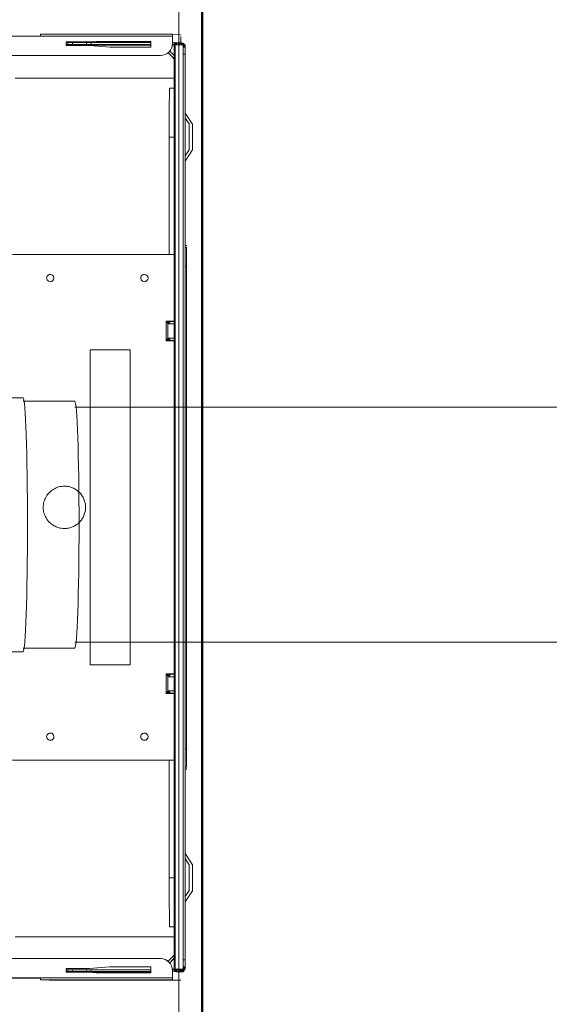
# Model space of a CAD drawing. Header units: millimetres. Extents: x 24644 to 52152, y 2709 to 38988.
# Tile 86 of 93: x 40226 to 40451, y 36684 to 37102. Entities that reach past the tile are written whole.
import ezdxf

# ---------------------------------------------------------------- set-up
doc = ezdxf.new("R2010")
doc.units = ezdxf.units.MM
doc.linetypes.add('ADSK_Скрыто', pattern=[300, 150, -150])
for name, color, linetype, lineweight in [('A-____-____-DIMS', 211, 'Continuous', 9), ('A-____-____-DIMS-50', 211, 'Continuous', 9), ('A-DETL-____-HDLN', 90, 'ADSK_Скрыто', 9), ('A-WALL-____-MCUT', 113, 'Continuous', 50), ('A-WALL-____-OTLN', 113, 'Continuous', 20), ('G-XREF-____-OTLN', 8, 'Continuous', 9), ('I-FURN-____-MCUT', 30, 'Continuous', 9), ('I-FURN-____-OTLN', 30, 'Continuous', 20), ('M-EQPM-____-OTLN', 50, 'Continuous', 20)]:
    doc.layers.add(name, color=color, linetype=linetype, lineweight=lineweight)
doc.styles.add('GOST Common', font='GOST_Common.ttf', dxfattribs={"width": 0.9, "height": 125})
doc.dimstyles.new('ADSK_Основной_2_5_мм', dxfattribs={"dimscale": 304.8, "dimtxt": 0.412449, "dimasz": 0.328084, "dimexe": 0.246063, "dimexo": 0.000807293, "dimgap": 0.049213, "dimtad": 1, "dimdec": 0, "dimlfac": 304.8, "dimdsep": 46, "dimtxsty": 'GOST Common', "dimblk1": 'OBLIQUE', "dimblk2": 'OBLIQUE', "dimsah": 1, "dimcen": 0.09, "dimdle": 0.246063, "dimazin": 2, "dimtfac": 1, "dimtdec": 4, "dimtix": 1, "dimtmove": 0, "dimatfit": 3, "dimfxl": 1, "dimtvp": 1, "dimtolj": 1, "dimtzin": 0, "dimlwd": 20, "dimlwe": 20, "dimarcsym": 2})

# ---------------------------------------------------------------- blocks, each defined once
blk = doc.blocks.new('Прямая форма - V line-609324-В_Этаж 01_Вентиляция')
at = {"layer": 'A-WALL-____-MCUT', "color": 253}
blk.add_line((0, -400), (3619.95, -400), dxfattribs=at)
blk = doc.blocks.new('Прямая форма - SW - 003-609325-В_Этаж 01_Вентиляция')
blk.add_blockref('Прямая форма - V line-609324-В_Этаж 01_Вентиляция', (0, 0))
blk = doc.blocks.new('Прямая форма - V line-609776-В_Этаж 01_Вентиляция')
at = {"layer": 'I-FURN-____-MCUT', "color": 53}
for p, q in [((0, -3600), (0, 0)), ((-10, -10), (-10, -3600))]:
    blk.add_line(p, q, dxfattribs=at)
blk = doc.blocks.new('Прямая форма - FU - 052-609777-В_Этаж 01_Вентиляция')
blk.add_blockref('Прямая форма - V line-609776-В_Этаж 01_Вентиляция', (0, 0))
blk = doc.blocks.new('V line_ifc_RVT-1-В_Этаж 01_Вентиляция')
at = {"layer": 'A-WALL-____-OTLN', "color": 9, "lineweight": 20, "rotation": 270}
blk.add_blockref('Прямая форма - SW - 003-609325-В_Этаж 01_Вентиляция', (40703.24, 38587.58), dxfattribs=at)
at = {"layer": 'I-FURN-____-OTLN', "color": 9, "lineweight": 20}
blk.add_blockref('Прямая форма - FU - 052-609777-В_Этаж 01_Вентиляция', (40303.24, 38587.58), dxfattribs=at)
blk = doc.blocks.new('daa-oborudovanie-komplektkoaksialnogodymoxoda-sudliniteliami-1 - 60_100-1728930-В_Этаж 01_Вентиляция')
at = {"layer": 'M-EQPM-____-OTLN', "color": 94}
for p, q in [((114.99, 54), (102, 54)), ((136.98, 52.5), (114.99, 52.5)), ((600, 50), (136.98, 50)), ((136.98, -50), (600, -50)), ((102, -54), (114.99, -54)), ((114.99, -52.5), (136.98, -52.5))]:
    blk.add_line(p, q, dxfattribs=at)
for centre, major_axis in [((114.99, 0), (0, 54)), ((136.98, 0), (0, 52.5))]:
    blk.add_ellipse(centre, major_axis=major_axis, ratio=0.034899, start_param=3.141593, end_param=6.283185, dxfattribs=at)
blk = doc.blocks.new('City Class FR - City Class F_iam-V14-В_Этаж 01_Вентиляция')
at = {"layer": 'A-DETL-____-HDLN'}
for p, q in [((-60.6, 38.16), (39.31, 38.38)), ((39.31, 37.77), (-60.59, 37.55)), ((39.31, 36.97), (-60.59, 36.75)), ((-60.58, 33.38), (39.32, 33.6)), ((-60.58, 32.88), (39.32, 33.1)), ((39.32, 33.1), (-60.58, 32.88)), ((172.77, 33.1), (172.76, 33.07)), ((-60.54, 14.27), (39.27, 14.49)), ((39.37, -2.51), (-60.51, -2.73))]:
    blk.add_line(p, q, dxfattribs=at)
for start_param, end_param in [(3.189473, 6.331065), (0.04788, 3.189473)]:
    blk.add_ellipse((-17.91, -13.63), major_axis=(-8.99, 0.41), ratio=0.999987, start_param=start_param, end_param=end_param, dxfattribs=at)
at = {"layer": 'G-XREF-____-OTLN'}
for p, q in [((-181, 40.5), (-185.65, 37.39)), ((-181.07, 39.05), (-183.55, 37.39)), ((-167.42, 37.32), (-170.07, 39.08)), ((-165.18, 37.32), (-170, 40.53)), ((-129.36, 37.44), (-129.33, 37.97)), ((-128.52, 37.44), (-128.49, 37.97)), ((-120.49, 38.03), (-60.64, 38.16)), ((-120.49, 38.03), (-120.49, 37.42)), ((39.35, 38.38), (84.51, 38.48)), ((174.35, 38.06), (39.36, 37.77)), ((84.51, 38.48), (84.51, 37.86)), ((92.5, 38.45), (92.48, 37.92)), ((93.3, 38.46), (93.28, 37.92)), ((133.72, 38.09), (110.85, 38.04)), ((110.85, 38.04), (133.72, 38.09)), ((134, 41.19), (129.18, 37.96)), ((133.93, 39.74), (131.29, 37.97)), ((159.35, 38.14), (139.35, 38.09)), ((147.42, 38.11), (144.93, 39.76)), ((149.65, 38.12), (145, 41.21)), ((178.35, 38.19), (164.98, 38.16)), ((164.98, 38.16), (178.35, 38.19)), ((174.35, 38.06), (174.35, 37.26)), ((178.53, 37.8), (177.18, 37.8)), ((178.36, 37.69), (177.18, 37.69)), ((178.35, 38.19), (178.35, 38.09)), ((178.35, 37.29), (178.35, 38.09)), ((178.52, 37.54), (178.53, 37.79)), ((-219.13, 31.83), (-218.97, 35.44)), ((-218.17, 35.44), (-215.48, 35.45)), ((-215.47, 35.45), (-215.63, 31.84)), ((-215.57, 33.67), (-215.62, 32.7)), ((-215.62, 32.65), (-215.57, 33.62)), ((-215.53, 34.68), (-215.57, 33.71)), ((-215.57, 33.66), (-215.53, 34.63)), ((-215.48, 35.69), (-215.53, 34.72)), ((-215.53, 34.67), (-215.48, 35.64)), ((-215.47, 35.99), (-215.48, 35.73)), ((-215.48, 35.68), (-215.47, 35.94)), ((-215.48, 35.68), (-215.48, 34.67)), ((-215.48, 34.67), (-215.48, 35.68)), ((-215.48, 35.64), (-215.48, 34.67)), ((-215.47, 35.94), (-214.67, 35.94)), ((-214.82, 32.66), (-214.77, 33.62)), ((-214.73, 34.63), (-214.77, 33.66)), ((-214.77, 32.65), (-214.77, 33.62)), ((-214.68, 35.64), (-214.73, 34.67)), ((-214.73, 33.66), (-214.73, 34.63)), ((-214.65, 37.24), (-214.64, 37.33)), ((-214.65, 37.24), (-214.65, 36.44)), ((-214.65, 37.24), (-214.65, 36.44)), ((-214.65, 36.44), (-214.64, 36.53)), ((-201.28, 37.36), (-214.64, 37.33)), ((-214.64, 37.33), (-201.28, 37.36)), ((-213.48, 36.84), (-214.64, 36.84)), ((-214.64, 36.53), (-213.48, 36.54)), ((-214.64, 36.43), (-213.48, 36.44)), ((-214.63, 33.05), (-214.64, 36.43)), ((-214.47, 36.94), (-214.48, 36.68)), ((-214.48, 36.68), (-213.48, 36.69)), ((-213.48, 36.64), (-214.48, 36.64)), ((-213.48, 36.64), (-214.48, 36.64)), ((-213.48, 36.95), (-214.47, 36.95)), ((-60.64, 37.55), (-210.65, 37.22)), ((-210.65, 36.42), (-210.65, 37.22)), ((-60.64, 36.75), (-210.65, 36.42)), ((-175.65, 37.41), (-195.65, 37.36)), ((-147.15, 37.48), (-170.02, 37.43)), ((-170.02, 37.43), (-147.15, 37.48)), ((174.35, 37.26), (39.36, 36.97)), ((39.37, 33.6), (178.36, 33.9)), ((177.18, 37.53), (178.52, 37.54)), ((178.52, 37.49), (177.18, 37.49)), ((178.51, 37.49), (177.18, 37.49)), ((177.18, 37.38), (178.36, 37.39)), ((177.18, 37.29), (178.36, 37.29)), ((178.35, 37.29), (178.36, 37.39)), ((178.36, 37.29), (178.36, 33.9)), ((178.38, 34.51), (178.42, 35.47)), ((178.42, 35.52), (178.47, 36.48)), ((178.47, 36.53), (178.51, 37.49)), ((178.58, 33.51), (178.62, 34.48)), ((178.62, 34.48), (178.63, 33.5)), ((178.63, 34.52), (178.67, 35.48)), ((178.67, 35.53), (178.72, 36.49)), ((178.67, 35.48), (178.67, 34.51)), ((178.72, 36.49), (178.72, 35.52)), ((178.73, 36.8), (179.53, 36.8)), ((179.42, 34.48), (179.38, 33.51)), ((179.47, 35.49), (179.43, 34.52)), ((179.52, 36.5), (179.47, 35.53)), ((179.53, 36.8), (179.52, 36.54)), ((183.03, 36.32), (182.87, 32.7)), ((183.15, -19.68), (183.03, 36.32)), ((183.03, 36.32), (183.15, -19.68)), ((-219.13, 31.83), (-219.01, -24.17)), ((-219.01, -24.17), (-219.13, 31.83)), ((-218.21, -24.17), (-218.33, 31.83)), ((-215.63, 31.83), (-218.33, 31.83)), ((-215.62, 32.66), (-215.63, 32.39)), ((-215.63, 32.35), (-215.62, 32.61)), ((-215.13, 31.83), (-215.63, 31.83)), ((-214.82, 32.61), (-214.83, 32.35)), ((-214.83, 32.35), (-214.83, 31.71)), ((-214.63, 33.05), (-60.63, 33.38)), ((-214.63, 32.55), (-60.63, 32.88)), ((-60.63, 32.88), (-214.63, 32.55)), ((-214.62, 31.62), (-214.62, 32.55)), ((-210.1, 32.56), (-212.07, 30.58)), ((-209.13, 32.15), (-211.39, 29.88)), ((-211.38, 29.86), (-209.13, 32.12)), ((-209.13, 32.12), (-211.38, 29.86)), ((-209, 32.28), (-209.13, 32.15)), ((-209.13, 32.12), (-209.01, 32.24)), ((-209.13, 32.12), (-209.01, 32.24)), ((-209, 32.28), (-209.01, 32.24)), ((-200.46, 32.58), (-200.31, -35.03)), ((-196.27, 32.6), (-196.26, 30.66)), ((-196.27, 32.6), (-196.26, 30.66)), ((-175.47, 32.65), (-175.47, 30.59)), ((-175.47, 30.59), (-125.51, 30.7)), ((-125.51, 32.96), (-125.36, -35.87)), ((-97.2, 29.45), (-97.21, 33.04)), ((-97.21, 30.76), (-96.01, 30.77)), ((-97.2, 30.11), (-96.17, 30.12)), ((-88.8, 29.47), (-97.2, 29.45)), ((-97.01, 33.05), (-97.01, 31.47)), ((-97.01, 33.05), (-97.01, 31.48)), ((-97.01, 31.48), (-97.01, 33.05)), ((-96.39, 30.62), (-96.87, 30.26)), ((-96.87, 30.26), (-96.13, 30.26)), ((-89.84, 30.17), (-96.17, 30.16)), ((-96.01, 33.05), (-96.01, 30.77)), ((-90.01, 33.07), (-90.01, 30.78)), ((-90.01, 30.78), (-88.81, 30.78)), ((-89.88, 30.27), (-89.14, 30.27)), ((-89.84, 30.13), (-88.8, 30.13)), ((-89.14, 30.27), (-89.62, 30.64)), ((-89.01, 31.49), (-89.01, 32.95)), ((-89.01, 32.95), (-89.01, 31.49)), ((-88.81, 32.95), (-88.8, 29.47)), ((39.37, 33.1), (178.37, 33.4)), ((178.37, 33.4), (39.37, 33.1)), ((52.79, 33.26), (52.8, 29.77)), ((53.35, 30.44), (52.8, 30.44)), ((52.8, 29.77), (61.2, 29.79)), ((52.99, 33.26), (52.99, 31.8)), ((52.99, 33.26), (52.99, 31.8)), ((52.99, 31.8), (52.99, 33.26)), ((53.61, 30.95), (53.13, 30.58)), ((53.13, 30.58), (53.35, 30.58)), ((53.34, 31.09), (53.99, 31.09)), ((60.16, 30.49), (53.83, 30.48)), ((53.99, 31.09), (53.99, 33.26)), ((59.99, 33.28), (59.99, 31.11)), ((59.99, 31.11), (61.19, 31.11)), ((60.12, 30.6), (60.86, 30.6)), ((61.2, 30.46), (60.16, 30.46)), ((60.86, 30.6), (60.38, 30.96)), ((60.99, 31.82), (60.99, 33.28)), ((60.99, 31.82), (60.99, 33.28)), ((61.2, 29.79), (61.19, 33.28)), ((89.64, -35.4), (89.49, 33.34)), ((89.49, 31.17), (139.53, 31.28)), ((139.53, 33.32), (139.53, 31.28)), ((160.33, 33.36), (160.34, 31.43)), ((164.68, -34.23), (164.54, 33.37)), ((172.77, 33.1), (172.76, 33.07)), ((172.76, 33.07), (172.89, 32.95)), ((172.89, 32.95), (172.76, 33.07)), ((172.89, 32.98), (172.77, 33.1)), ((172.89, 32.95), (175.13, 30.72)), ((175.13, 30.72), (172.89, 32.95)), ((173.61, 33.39), (174.76, 32.25)), ((175.83, 31.43), (173.86, 33.39)), ((178.38, 33.4), (178.38, 32.49)), ((178.58, 33.47), (178.57, 33.2)), ((178.57, 32.57), (178.57, 33.2)), ((179.37, 32.69), (178.87, 32.69)), ((179.38, 33.47), (179.37, 33.2)), ((182.07, 32.7), (179.37, 32.69)), ((182.19, -23.3), (182.07, 32.7)), ((182.87, 32.7), (182.99, -23.3)), ((-209.49, -262.24), (-210.12, 26.85)), ((173.88, 27.92), (173.88, 27.92)), ((173.88, 27.68), (174.51, -261.41)), ((-216.11, 22.63), (-213.61, 22.64)), ((-216.06, -0.51), (-216.11, 22.63)), ((-215.56, -2.65), (-215.61, 22.63)), ((-214.81, 22.63), (-214.76, -2.65)), ((-214.56, -13.36), (-214.64, 22.64)), ((-214.36, -13.36), (-214.44, 22.64)), ((-213.61, 22.64), (-213.57, 5.21)), ((177.42, 6.06), (177.39, 23.49)), ((177.39, 23.49), (179.89, 23.49)), ((178.64, -1.8), (178.59, 23.49)), ((179.39, 23.49), (179.44, -1.79)), ((179.64, -12.51), (179.56, 23.49)), ((179.64, -12.51), (179.56, 23.49)), ((179.89, 23.49), (179.94, 0.35)), ((-84.97, 14.22), (-60.59, 14.27)), ((-84.93, -2.78), (-84.97, 14.22)), ((39.32, 14.49), (49.03, 14.51)), ((49.03, 14.51), (49.07, -2.49)), ((-213.57, 5.21), (-214.31, -3.36)), ((178.19, -2.51), (177.42, 6.06)), ((179.94, 0.35), (179.69, -2.51)), ((-215.81, -3.37), (-216.06, -0.51)), ((-215.78, -13.37), (-215.81, -3.37)), ((-215.55, -4.68), (-215.56, -2.67)), ((-214.76, -2.67), (-215.56, -2.67)), ((-214.76, -2.67), (-214.75, -4.68)), ((-214.31, -3.36), (-214.28, -13.36)), ((-60.56, -2.73), (-84.93, -2.78)), ((49.07, -2.49), (39.42, -2.51)), ((178.21, -12.51), (178.19, -2.51)), ((178.65, -3.82), (178.64, -1.81)), ((179.44, -1.81), (178.64, -1.81)), ((178.66, -9.82), (178.65, -3.82)), ((178.65, -3.82), (179.45, -3.82)), ((179.44, -1.81), (179.45, -3.82)), ((179.45, -3.82), (179.46, -9.82)), ((179.69, -2.51), (179.71, -12.51)), ((-215.54, -10.68), (-215.55, -4.68)), ((-215.55, -4.68), (-214.75, -4.68)), ((-214.75, -4.68), (-214.74, -10.68)), ((-215.54, -12.67), (-215.54, -10.68)), ((-215.54, -10.68), (-214.74, -10.68)), ((-214.74, -10.68), (-214.74, -12.67)), ((179.71, -12.51), (178.21, -12.51)), ((178.66, -11.81), (178.66, -9.82)), ((178.66, -9.82), (179.46, -9.82)), ((178.67, -12.51), (178.66, -11.81)), ((178.66, -11.81), (179.46, -11.81)), ((179.46, -9.82), (179.46, -11.81)), ((179.46, -11.81), (179.47, -12.51)), ((-214.28, -13.36), (-215.78, -13.37)), ((-215.53, -13.37), (-215.54, -12.67)), ((-215.54, -12.67), (-214.74, -12.67)), ((-214.74, -12.67), (-214.73, -13.36)), ((183.15, -19.68), (182.99, -23.3)), ((-218.21, -24.17), (-218.08, -84.17)), ((182.32, -83.3), (182.19, -23.3)), ((182.36, -23.3), (182.48, -79.68))]:
    blk.add_line(p, q, dxfattribs=at)
at = {"layer": 'G-XREF-____-OTLN', "flags": 128}
for points in [[(178.38, 34.47), (178.46, 34.46), (178.55, 34.45), (178.64, 34.43), (178.73, 34.4), (178.82, 34.36), (178.91, 34.31), (178.99, 34.26), (179.06, 34.2), (179.12, 34.13), (179.18, 34.07), (179.22, 34), (179.26, 33.94), (179.29, 33.88), (179.31, 33.82), (179.33, 33.76), (179.35, 33.71), (179.36, 33.66), (179.37, 33.62), (179.37, 33.58), (179.38, 33.54), (179.38, 33.5), (179.38, 33.47)], [(178.42, 35.47), (178.51, 35.47), (178.6, 35.46), (178.69, 35.44), (178.78, 35.41), (178.87, 35.37), (178.96, 35.32), (179.04, 35.27), (179.11, 35.21), (179.17, 35.14), (179.22, 35.08), (179.27, 35.01), (179.31, 34.95), (179.34, 34.89), (179.36, 34.83), (179.38, 34.77), (179.39, 34.72), (179.4, 34.67), (179.41, 34.63), (179.42, 34.59), (179.42, 34.55), (179.42, 34.51), (179.42, 34.48)], [(178.47, 36.48), (178.56, 36.48), (178.64, 36.47), (178.74, 36.45), (178.83, 36.42), (178.92, 36.38), (179, 36.33), (179.08, 36.28), (179.15, 36.21), (179.22, 36.15), (179.27, 36.09), (179.31, 36.02), (179.35, 35.96), (179.38, 35.89), (179.41, 35.84), (179.42, 35.78), (179.44, 35.73), (179.45, 35.68), (179.46, 35.64), (179.46, 35.6), (179.47, 35.56), (179.47, 35.52), (179.47, 35.49)], [(178.52, 37.49), (178.6, 37.49), (178.69, 37.48), (178.78, 37.46), (178.87, 37.43), (178.96, 37.39), (179.05, 37.34), (179.13, 37.28), (179.2, 37.22), (179.26, 37.16), (179.32, 37.09), (179.36, 37.03), (179.4, 36.97), (179.43, 36.9), (179.45, 36.85), (179.47, 36.79), (179.49, 36.74), (179.5, 36.69), (179.5, 36.65), (179.51, 36.6), (179.51, 36.57), (179.52, 36.53), (179.52, 36.5)], [(-209.01, 32.24), (-208.95, 32.3), (-208.89, 32.35), (-208.83, 32.4), (-208.76, 32.45), (-208.7, 32.5), (-208.63, 32.54), (-208.56, 32.58)], [(172.35, 33.39), (172.42, 33.35), (172.49, 33.3), (172.55, 33.26), (172.61, 33.21), (172.68, 33.16), (172.73, 33.1), (172.76, 33.07)]]:
    blk.add_lwpolyline(points, dxfattribs=at)
at = {"layer": 'G-XREF-____-OTLN'}
for centre, major_axis, ratio, start_param, end_param in [((-175.57, 39.06), (5.5, 0.01), 0.005175, 3.141345, 6.282937), ((-175.57, 39.06), (5.5, 0.01), 0.005175, 2.748646, 3.133835), ((-175.5, 40.51), (5.5, 0.01), 0.005175, 3.141345, 6.282937), ((-175.5, 40.51), (5.5, 0.01), 0.005175, 2.748646, 3.133835), ((-175.57, 39.06), (5.5, 0.01), 0.005175, 0.78515, 2.355505), ((-175.5, 40.51), (5.5, 0.01), 0.005175, 0.78515, 2.355505), ((-175.57, 39.06), (5.5, 0.01), 0.005175, 0.007728, 0.392451), ((-175.5, 40.51), (5.5, 0.01), 0.005175, 0.007728, 0.392451), ((-120.49, 37.99), (8.84, 0.02), 0.005175, 2.887711, 3.141345), ((-120.49, 37.99), (8, 0.02), 0.005175, 1.570548, 3.141345), ((84.5, 38.43), (8, 0.02), 0.005175, 0, 1.570548), ((84.5, 38.43), (8.84, 0.02), 0.005175, 0.090412, 0.298938), ((114.35, 38), (3.5, 0.01), 0.005175, 3.141593, 6.282937), ((139.35, 38.06), (6.5, 0.01), 0.005175, 1.570548, 4.712141), ((139.43, 39.75), (5.5, 0.01), 0.005175, 3.141345, 6.282937), ((139.43, 39.75), (5.5, 0.01), 0.005175, 2.748646, 3.133855), ((139.5, 41.2), (5.5, 0.01), 0.005175, 3.141345, 6.282937), ((139.5, 41.2), (5.5, 0.01), 0.005175, 2.748646, 3.133855), ((139.43, 39.75), (5.5, 0.01), 0.005175, 0.786618, 2.355947), ((139.5, 41.2), (5.5, 0.01), 0.005175, 0.786618, 2.355947), ((139.43, 39.75), (5.5, 0.01), 0.005175, 0.007759, 0.392451), ((139.5, 41.2), (5.5, 0.01), 0.005175, 0.007759, 0.392451), ((159.35, 38.1), (6.5, 0.01), 0.005175, 4.712141, 7.853734), ((174.35, 38.08), (4, 0.01), 0.005175, 4.712141, 6.282937), ((178.36, 37.19), (-0.002, 1), 0.000248, 5.240673, 6.283185), ((178.53, 36.79), (-0.999, 0.046), 0.999987, 3.189473, 4.760269), ((-214.79, 32.82), (0.648, 0.643), 0.814474, 0.710464, 2.462882), ((-214.79, 32.78), (0.641, 0.65), 0.818497, 0.693954, 2.450198), ((-214.74, 33.79), (0.641, 0.65), 0.818497, 0.753674, 2.450198), ((-214.74, 33.83), (0.648, 0.643), 0.814474, 0.772408, 2.462882), ((-214.57, 33.66), (1, 0.002), 0.005175, 3.141603, 4.642054), ((-214.57, 33.62), (1, 0.002), 0.005175, 1.638853, 3.141345), ((-214.7, 34.8), (0.641, 0.65), 0.818497, 0.814551, 2.450198), ((-214.69, 34.84), (0.648, 0.643), 0.814474, 1.577406, 2.462882), ((-214.53, 34.67), (1, 0.002), 0.005175, 3.141603, 4.588176), ((-214.53, 34.63), (1, 0.002), 0.005175, 1.69272, 3.141345), ((-214.65, 35.85), (0.648, 0.643), 0.814474, 0.691329, 2.462882), ((-214.65, 35.8), (0.641, 0.65), 0.818497, 0.678044, 2.450198), ((-214.48, 35.68), (1, 0.002), 0.005175, 3.141603, 3.926743), ((-214.48, 35.64), (1, 0.002), 0.005175, 2.355947, 3.141345), ((-214.47, 35.94), (-0.999, 0.046), 0.999987, 4.760269, 6.331065), ((-214.47, 35.94), (1, 0.002), 0.005175, 2.355947, 3.141345), ((-214.57, 33.62), (-0.2, 0.009), 0.999987, 5.545667, 6.331065), ((-214.57, 33.66), (-0.2, 0.009), 0.999987, 5.545667, 6.283185), ((-214.57, 33.62), (0.2, 0), 0.005175, 2.355947, 3.141345), ((-214.53, 34.67), (-0.2, 0.009), 0.999987, 5.545667, 6.283185), ((-214.53, 34.63), (-0.2, 0.009), 0.999987, 5.545667, 6.331065), ((-214.53, 34.63), (0.2, 0), 0.005175, 2.355947, 3.141345), ((-210.65, 37.24), (4, 0.01), 0.005175, 3.141593, 4.712141), ((-210.65, 36.44), (4, 0.01), 0.005175, 3.141593, 4.712141), ((-214.64, 36.33), (-0.002, 1), 0.000248, 5.240673, 6.283185), ((-214.64, 36.33), (0, 0.2), 0.000248, 5.240673, 6.283185), ((-195.65, 37.33), (6.5, 0.01), 0.005175, 1.570548, 4.712141), ((-175.65, 37.37), (6.5, 0.01), 0.005175, 4.712141, 7.853734), ((-150.65, 37.43), (3.5, 0.01), 0.005175, 3.141593, 6.282937), ((173.47, 33.78), (0.706, 0.709), 0.003484, 3.141593, 4.320185), ((173.47, 33.81), (0.706, 0.709), 0.003484, 1.955331, 3.137758), ((174.35, 37.28), (4, 0.01), 0.005175, 4.712141, 6.282937), ((178.36, 37.19), (0, 0.2), 0.000248, 5.240673, 6.283185), ((178.37, 33.2), (-0.999, 0.046), 0.999987, 3.390831, 4.760269), ((178.36, 34.4), (-0.002, 1), 0.000248, 2.09908, 3.141593), ((178.05, 33.67), (0.405, 0.818), 0.410153, 4.745079, 6.479346), ((178.38, 33.51), (-0.999, 0.046), 0.999987, 3.189473, 4.760269), ((178.04, 33.63), (0.408, 0.817), 0.406332, 4.797222, 6.483395), ((178.38, 33.47), (-0.999, 0.046), 0.999987, 3.189473, 4.760269), ((178.38, 33.47), (-0.2, 0.009), 0.999987, 3.189473, 4.760269), ((178.38, 33.51), (1, 0.002), 0.005175, 4.712141, 6.282937), ((178.09, 34.68), (0.405, 0.818), 0.410153, 4.707192, 6.479346), ((178.43, 34.52), (-0.999, 0.046), 0.999987, 3.189473, 4.760269), ((178.42, 34.47), (-0.999, 0.046), 0.999987, 3.189473, 4.760269), ((178.09, 34.64), (0.408, 0.817), 0.406332, 0.200707, 0.206545), ((178.09, 34.64), (0.408, 0.817), 0.406332, 4.717576, 6.483395), ((178.42, 34.47), (-0.2, 0.009), 0.999987, 3.974871, 4.760269), ((178.42, 34.47), (1, 0.002), 0.005175, 0.000024, 1.570548), ((178.43, 34.52), (1, 0.002), 0.005175, 4.712141, 6.282937), ((178.14, 35.69), (0.405, 0.818), 0.410153, 4.707192, 6.479346), ((178.47, 35.53), (-0.999, 0.046), 0.999987, 3.189473, 4.760269), ((178.47, 35.48), (-0.999, 0.046), 0.999987, 3.189473, 4.760269), ((178.14, 35.65), (0.408, 0.817), 0.406332, 0.200707, 0.206545), ((178.14, 35.65), (0.408, 0.817), 0.406332, 4.717576, 6.483395), ((178.47, 35.48), (-0.2, 0.009), 0.999987, 3.974871, 4.760269), ((178.47, 35.53), (1, 0.002), 0.005175, 4.712141, 6.282937), ((178.47, 35.48), (1, 0.002), 0.005175, 0.000024, 1.570548), ((178.52, 36.49), (-0.999, 0.046), 0.999987, 3.189473, 4.760269), ((178.18, 36.66), (0.408, 0.817), 0.406332, 0.200707, 0.206545), ((178.18, 36.7), (0.405, 0.818), 0.410153, 4.707192, 6.479346), ((178.52, 36.54), (-0.999, 0.046), 0.999987, 3.189473, 4.760269), ((178.18, 36.66), (0.408, 0.817), 0.406332, 4.717576, 6.483395), ((178.52, 36.49), (-0.2, 0.009), 0.999987, 3.974871, 4.760269), ((178.52, 36.54), (1, 0.002), 0.005175, 4.712141, 6.282937), ((178.52, 36.49), (1, 0.002), 0.005175, 0.000024, 1.570548), ((178.53, 36.79), (1, 0.002), 0.005175, 0, 0.78515), ((-218.33, 31.83), (0.8, 0.002), 0.005175, 3.141593, 4.712141), ((-214.63, 32.35), (-0.999, 0.046), 0.999987, 6.129707, 6.331065), ((-214.62, 32.66), (1, 0.002), 0.005175, 3.141603, 4.695971), ((-214.62, 32.61), (1, 0.002), 0.005175, 1.584886, 3.141345), ((-214.63, 32.35), (-0.999, 0.046), 0.999987, 4.760549, 6.129707), ((-215.12, 26.83), (-4.99, 0.23), 0.999987, 3.189473, 4.760271), ((-214.63, 32.35), (-0.2, 0.009), 0.999987, 4.760269, 6.331065), ((-214.62, 32.66), (-0.2, 0.009), 0.999987, 4.760269, 6.283185), ((-214.62, 32.61), (-0.2, 0.009), 0.999987, 4.760269, 6.331065), ((-214.62, 32.61), (0.2, 0), 0.005175, 1.570548, 3.141345), ((-214.64, 33.55), (-0.002, 1), 0.000248, 2.09908, 3.141593), ((-209.71, 32.95), (-0.709, 0.706), 0.003835, 1.96265, 3.141593), ((-209.71, 32.98), (-0.709, 0.706), 0.003835, 3.145077, 4.327504), ((-175.46, 30.7), (20.8, 0.05), 0.005175, 3.141593, 4.712141), ((-96.01, 31.48), (1, 0.002), 0.710757, 3.141593, 4.712036), ((59.99, 31.82), (1, 0.002), 0.710757, 4.712036, 6.282833), ((139.54, 31.39), (20.8, 0.05), 0.005175, 4.712141, 6.282937), ((178.88, 27.69), (-4.99, 0.23), 0.999987, 4.760267, 6.331065), ((178.88, 27.69), (-4.99, 0.23), 0.999987, 5.545666, 6.283185), ((178.37, 33.2), (-0.2, 0.009), 0.999987, 3.189473, 4.760269), ((178.38, 33.47), (0.2, 0), 0.005175, 0, 1.570548), ((178.38, 33.47), (1, 0.002), 0.005175, 0.000024, 1.570548), ((178.37, 33.2), (-0.999, 0.046), 0.999987, 3.189473, 3.390831), ((182.07, 32.7), (0.8, 0.002), 0.005175, 4.712141, 6.282937), ((-115.48, 20.15), (-1.55, 0.07), 0.999987, 3.189473, 6.331065), ((79.52, 20.58), (-1.55, 0.07), 0.999987, 3.189473, 6.331065), ((-115.48, 20.15), (-1.55, 0.07), 0.999987, 0.04788, 3.189473), ((79.52, 20.58), (-1.55, 0.07), 0.999987, 0.04788, 3.189473), ((-115.4, -19.85), (-1.55, 0.07), 0.999987, 3.189473, 6.331065), ((-115.4, -19.85), (-1.55, 0.07), 0.999987, 0.04788, 3.189473), ((79.6, -19.42), (-1.55, 0.07), 0.999987, 3.189473, 6.331065), ((79.6, -19.42), (-1.55, 0.07), 0.999987, 0.04788, 3.189473), ((-218.21, -24.17), (0.8, 0.002), 0.005175, 3.141593, 4.712141), ((182.19, -23.3), (0.8, 0.002), 0.005175, 4.712141, 6.282937)]:
    blk.add_ellipse(centre, major_axis=major_axis, ratio=ratio, start_param=start_param, end_param=end_param, dxfattribs=at)
for points in [[(-97.03, 30.86), (-97.04, 30.76), (-97.07, 30.54), (-97.11, 30.19), (-97.16, 29.82), (-97.19, 29.57), (-97.2, 29.45)], [(-97.2, 30.11), (-97.15, 30.14), (-97.03, 30.19), (-96.92, 30.24), (-96.87, 30.26)], [(-96.17, 30.16), (-96.23, 30.1), (-96.38, 29.99), (-96.64, 29.82), (-96.92, 29.63), (-97.11, 29.51), (-97.2, 29.45)], [(-97.01, 31.48), (-97.01, 31.38), (-97.01, 31.17), (-97.02, 30.96), (-97.03, 30.86)], [(-96.01, 30.77), (-96.01, 30.66), (-96.03, 30.45), (-96.12, 30.25), (-96.17, 30.16)], [(-90.01, 30.78), (-89.87, 30.78), (-89.61, 30.82), (-89.28, 30.98), (-89.06, 31.21), (-89.01, 31.4), (-89.01, 31.49)], [(-90.01, 30.78), (-90.01, 30.68), (-89.98, 30.47), (-89.89, 30.26), (-89.84, 30.17)], [(-89.84, 30.17), (-89.77, 30.12), (-89.63, 30.01), (-89.37, 29.83), (-89.09, 29.65), (-88.9, 29.53), (-88.8, 29.47)], [(-89.14, 30.27), (-89.09, 30.25), (-88.97, 30.21), (-88.86, 30.16), (-88.8, 30.13)], [(-88.98, 30.88), (-88.99, 30.98), (-89, 31.19), (-89.01, 31.39), (-89.01, 31.49)], [(-88.8, 29.47), (-88.82, 29.59), (-88.85, 29.84), (-88.9, 30.2), (-88.94, 30.56), (-88.97, 30.78), (-88.98, 30.88)], [(52.97, 31.19), (52.96, 31.08), (52.93, 30.87), (52.89, 30.51), (52.84, 30.14), (52.81, 29.9), (52.8, 29.77)], [(52.8, 30.44), (52.85, 30.46), (52.97, 30.52), (53.08, 30.56), (53.13, 30.58)], [(52.8, 29.77), (52.89, 29.84), (53.08, 29.96), (53.36, 30.14), (53.62, 30.32), (53.77, 30.43), (53.83, 30.48)], [(52.99, 31.8), (52.99, 31.7), (52.99, 31.49), (52.98, 31.29), (52.97, 31.19)], [(52.99, 31.8), (52.99, 31.71), (53.05, 31.52), (53.27, 31.29), (53.6, 31.13), (53.86, 31.09), (53.99, 31.09)], [(53.83, 30.48), (53.88, 30.58), (53.97, 30.78), (53.99, 30.99), (53.99, 31.09)], [(59.99, 31.11), (59.99, 31), (60.02, 30.79), (60.11, 30.59), (60.16, 30.49)], [(60.16, 30.49), (60.23, 30.44), (60.37, 30.33), (60.63, 30.16), (60.91, 29.98), (61.1, 29.85), (61.2, 29.79)], [(60.86, 30.6), (60.91, 30.58), (61.03, 30.53), (61.14, 30.48), (61.2, 30.46)], [(61.02, 31.2), (61.01, 31.3), (61, 31.51), (60.99, 31.72), (60.99, 31.82)], [(61.2, 29.79), (61.18, 29.91), (61.15, 30.16), (61.1, 30.53), (61.06, 30.88), (61.03, 31.1), (61.02, 31.2)]]:
    blk.add_open_spline(points, degree=3, dxfattribs=at)
for points, knots in [([(-96.17, 30.16), (-96.24, 30.17), (-96.36, 30.21), (-96.54, 30.31), (-96.71, 30.42), (-96.85, 30.55), (-96.97, 30.7), (-97.03, 30.79), (-97.03, 30.86)], [0, 0, 0, 0, 0.166667, 0.333333, 0.5, 0.666667, 0.8125, 1, 1, 1, 1]), ([(-88.98, 30.88), (-88.98, 30.82), (-89.01, 30.71), (-89.09, 30.57), (-89.21, 30.46), (-89.37, 30.36), (-89.56, 30.25), (-89.72, 30.19), (-89.84, 30.17)], [0, 0, 0, 0, 0.166667, 0.333333, 0.5, 0.625, 0.75, 1, 1, 1, 1]), ([(61.02, 31.2), (61, 31.14), (60.93, 31.02), (60.73, 30.79), (60.46, 30.6), (60.24, 30.52), (60.16, 30.49)], [0, 0, 0, 0, 0.2, 0.4, 0.8, 1, 1, 1, 1])]:
    blk.add_open_spline(points, degree=3, knots=knots, dxfattribs=at)
blk = doc.blocks.new('City Class FR - City Class 25 FR-V15-В_Этаж 01_Вентиляция')
blk.add_blockref('City Class FR - City Class F_iam-V14-В_Этаж 01_Вентиляция', (0, 0))
blk = doc.blocks.new('DIMBLOCK5-В_Этаж 01_Вентиляция')
at = {"layer": 'A-____-____-DIMS-50', "lineweight": 40}
for p, q in [((39443.11, 36887.58), (39393.11, 36937.58)), ((39443.11, 36887.58), (39493.11, 36837.58)), ((39443.11, 35887.58), (39393.11, 35937.58)), ((39443.11, 35887.58), (39493.11, 35837.58))]:
    blk.add_line(p, q, dxfattribs=at)
at = {"layer": 'A-____-____-DIMS-50', "lineweight": 20}
for p, q in [((39443.11, 36887.58), (39368.11, 36887.58)), ((39443.11, 35812.58), (39443.11, 36887.58)), ((39443.11, 36887.58), (39447.4, 36887.58)), ((39443.11, 35887.58), (39368.11, 35887.58)), ((39443.11, 35887.58), (40236.24, 35887.58))]:
    blk.add_line(p, q, dxfattribs=at)
at = {"layer": 'A-____-____-DIMS-50', "color": 0, "lineweight": 20, "insert": (39264.76, 36241.63), "char_height": 125, "width": 350.2956, "attachment_point": 1, "rotation": 90, "line_spacing_factor": 1.022761, "style": 'GOST Common'}
blk.add_mtext('1000', dxfattribs=at)
blk = doc.blocks.new('_Oblique')
at = {"color": 0, "linetype": 'ByBlock', "lineweight": -2}
blk.add_line((-0.5, -0.5), (0.5, 0.5), dxfattribs=at)

msp = doc.modelspace()

# ---------------------------------------------------------------- block references
at = {"lineweight": 9}
msp.add_blockref('V line_ifc_RVT-1-В_Этаж 01_Вентиляция', (0, 0), dxfattribs=at)
at = {"layer": 'A-DETL-____-HDLN', "rotation": 269.8755786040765}
msp.add_blockref('City Class FR - City Class 25 FR-V15-В_Этаж 01_Вентиляция', (40258.2419, 36877.0197), dxfattribs=at)
at = {"layer": 'M-EQPM-____-OTLN', "color": 94}
msp.add_blockref('daa-oborudovanie-komplektkoaksialnogodymoxoda-sudliniteliami-1 - 60_100-1728930-В_Этаж 01_Вентиляция', (40112.0646, 36887.5816), dxfattribs=at)

# ---------------------------------------------------------------- dimensions: what is measured, and where the dimension line sits
at = {"layer": 'A-____-____-DIMS', "lineweight": 20}
dim = msp.add_linear_dim(base=(39443.1095, 36887.5816), p1=(40311.2431, 35887.5823), p2=(39372.4004, 36887.5816), angle=270.000047, dimstyle='ADSK_Основной_2_5_мм', override={"dimpost": '<>', "dimfxl": 1371.650138}, dxfattribs=at)
dim.commit()
dim.dimension.update_dxf_attribs({"geometry": 'DIMBLOCK5-В_Этаж 01_Вентиляция', "text_midpoint": (39365.6095, 36387.582)})

doc.saveas('drawing.dxf')
